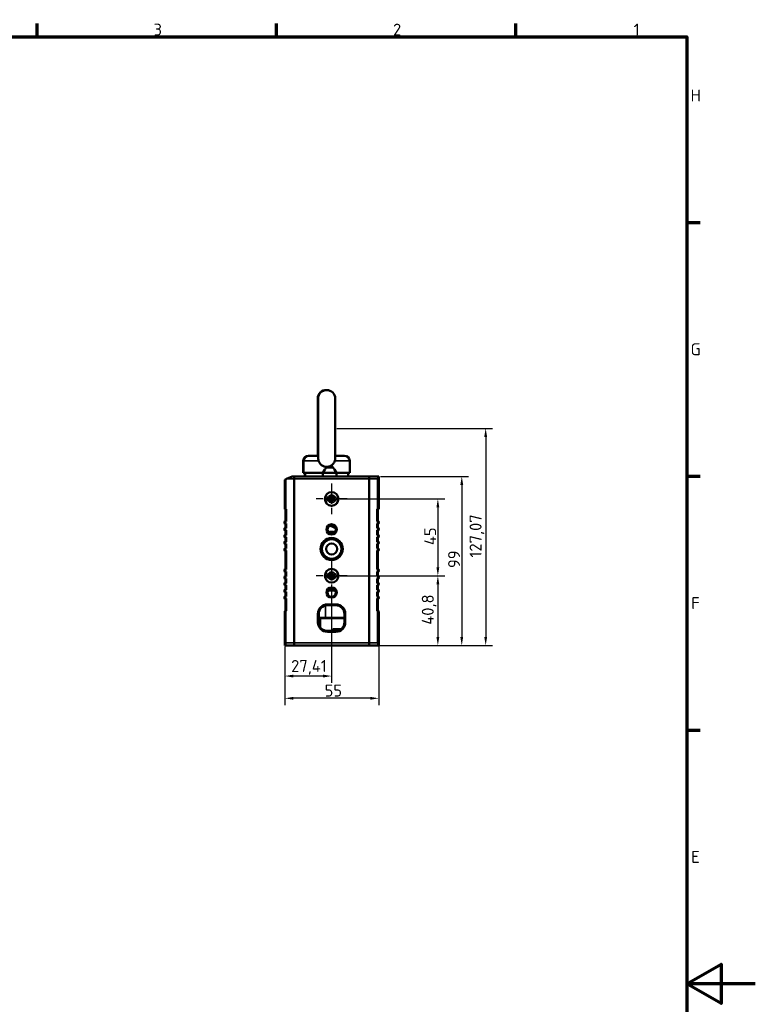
# Model space of a CAD drawing. Header units: millimetres. Extents: x 0 to 5372, y -189 to 1188.
# Tile 28 of 30: x 1251 to 1682, y 582 to 1158. Entities that reach past the tile are written whole.
import ezdxf

# ---------------------------------------------------------------- set-up
doc = ezdxf.new("R2010")
doc.units = ezdxf.units.MM
doc.header["$LTSCALE"] = 2
doc.linetypes.add('CHAIN', pattern=[0.3543, 0.2362, -0.0295, 0.0591, -0.0295])
doc.layers.get('0').update_dxf_attribs({"lineweight": 25})
for name, color, linetype, lineweight in [('Bemaßung (ISO)', 7, 'Continuous', 25), ('Mittelpunktmarkierung (ISO)', 7, 'Continuous', 25), ('Rahmen (ISO)', 7, 'Continuous', 70), ('Sichtbar (ISO)', 7, 'Continuous', 50), ('Sichtbar schmal (ISO)', 7, 'Continuous', 35)]:
    doc.layers.add(name, color=color, linetype=linetype, lineweight=lineweight)
doc.styles.add('Notiztext (DIN)', font='isocpeur.ttf')
doc.dimstyles.new('Standard (DIN)', dxfattribs={"dimscale": 2, "dimtxt": 3.5, "dimasz": 2.5, "dimexe": 2, "dimexo": 0.5, "dimgap": 0.5, "dimtad": 1, "dimrnd": 1e-08, "dimtxsty": 'Notiztext (DIN)', "dimcen": 0.09, "dimdle": 10, "dimclrd": 256, "dimclre": 256, "dimclrt": 256, "dimadec": 0, "dimazin": 0, "dimtfac": 1, "dimtmove": 0, "dimatfit": 3, "dimfxl": 1, "dimtolj": 1, "dimtzin": 0, "dimlwd": -1, "dimlwe": -1, "dimarcsym": 0})

# ---------------------------------------------------------------- blocks, each defined once
blk = doc.blocks.new('Ränder Vorgaberahmen')
at = {"layer": 'Rahmen (ISO)'}
for p, q in [((630.75, 574), (630.75, 577.9)), ((700.83, 574), (700.83, 577.9)), ((770.92, 574), (770.92, 577.9)), ((821, 519.75), (824.9, 519.75)), ((821, 445.5), (824.9, 445.5)), ((821, 371.25), (824.9, 371.25))]:
    blk.add_line(p, q, dxfattribs=at)
at = {"layer": 'Rahmen (ISO)', "flags": 128}
for points in [[(20, 20), (20, 574), (821, 574), (821, 20), (20, 20)], [(841, 297), (821, 297), (831, 302.77), (831, 291.23), (821, 297)]]:
    blk.add_lwpolyline(points, dxfattribs=at)
at = {"layer": 'Rahmen (ISO)', "char_height": 3.5, "attachment_point": 7, "style": 'Notiztext (DIN)'}
for s, insert in [('3', (664.87, 574.4)), ('2', (734.95, 574.4)), ('1', (805.38, 574.4)), ('H', (822.05, 555.13)), ('G', (822.05, 480.88)), ('F', (822.23, 406.63)), ('E', (822.23, 332.38))]:
    blk.add_mtext(s, dxfattribs=dict(at, insert=insert))
blk = doc.blocks.new('*D18')
at = {"layer": 'Bemaßung (ISO)', "transparency": 16777216}
for p, q in [((1437.05, 919.01), (1528.15, 919.01)), ((1524.15, 914.01), (1524.15, 796.94)), ((1462.55, 791.94), (1528.15, 791.94))]:
    blk.add_line(p, q, dxfattribs=at)
for points in [[(1523.31, 914.01), (1524.98, 914.01), (1524.15, 919.01)], [(1523.31, 796.94), (1524.98, 796.94), (1524.15, 791.94)]]:
    blk.add_solid(points, dxfattribs=at)
at = {"layer": 'Defpoints', "color": 0, "transparency": 16777216}
for p in [(1436.05, 919.01), (1461.55, 791.94), (1524.15, 791.94)]:
    blk.add_point(p, dxfattribs=at)
at = {"layer": 'Bemaßung (ISO)', "transparency": 16777216, "insert": (1514.75, 843.42), "char_height": 7, "attachment_point": 1, "rotation": 90, "style": 'Notiztext (DIN)'}
blk.add_mtext('\\A1;127,07', dxfattribs=at)
blk = doc.blocks.new('*D19')
at = {"layer": 'Bemaßung (ISO)', "transparency": 16777216}
for p, q in [((1462.55, 890.94), (1514.15, 890.94)), ((1510.15, 885.94), (1510.15, 796.94)), ((1462.55, 791.94), (1514.15, 791.94))]:
    blk.add_line(p, q, dxfattribs=at)
for points in [[(1509.31, 885.94), (1510.98, 885.94), (1510.15, 890.94)], [(1509.31, 796.94), (1510.98, 796.94), (1510.15, 791.94)]]:
    blk.add_solid(points, dxfattribs=at)
at = {"layer": 'Defpoints', "color": 0, "transparency": 16777216}
for p in [(1461.55, 890.94), (1461.55, 791.94), (1510.15, 791.94)]:
    blk.add_point(p, dxfattribs=at)
at = {"layer": 'Bemaßung (ISO)', "transparency": 16777216, "insert": (1502.15, 837.26), "char_height": 7, "attachment_point": 1, "rotation": 90, "style": 'Notiztext (DIN)'}
blk.add_mtext('\\A1;99', dxfattribs=at)
blk = doc.blocks.new('*D20')
at = {"layer": 'Bemaßung (ISO)', "transparency": 16777216}
for p, q in [((1438.96, 877.74), (1500.15, 877.74)), ((1496.15, 872.74), (1496.15, 837.74)), ((1438.96, 832.74), (1500.15, 832.74))]:
    blk.add_line(p, q, dxfattribs=at)
for points in [[(1495.31, 872.74), (1496.98, 872.74), (1496.15, 877.74)], [(1495.31, 837.74), (1496.98, 837.74), (1496.15, 832.74)]]:
    blk.add_solid(points, dxfattribs=at)
at = {"layer": 'Defpoints', "color": 0, "transparency": 16777216}
for p in [(1437.96, 877.74), (1437.96, 832.74), (1496.15, 832.74)]:
    blk.add_point(p, dxfattribs=at)
at = {"layer": 'Bemaßung (ISO)', "transparency": 16777216, "insert": (1488.15, 850.71), "char_height": 7, "attachment_point": 1, "rotation": 90, "style": 'Notiztext (DIN)'}
blk.add_mtext('\\A1;45', dxfattribs=at)
blk = doc.blocks.new('*D24')
at = {"layer": 'Bemaßung (ISO)', "transparency": 16777216}
for p, q in [((1406.55, 791.32), (1406.55, 757.08)), ((1461.55, 791.32), (1461.55, 757.08)), ((1456.55, 761.08), (1411.55, 761.08))]:
    blk.add_line(p, q, dxfattribs=at)
for points in [[(1411.55, 761.91), (1411.55, 760.24), (1406.55, 761.08)], [(1456.55, 761.91), (1456.55, 760.24), (1461.55, 761.08)]]:
    blk.add_solid(points, dxfattribs=at)
at = {"layer": 'Defpoints', "color": 0, "transparency": 16777216}
for p in [(1406.55, 792.32), (1461.55, 792.32), (1406.55, 761.08)]:
    blk.add_point(p, dxfattribs=at)
at = {"layer": 'Bemaßung (ISO)', "transparency": 16777216, "insert": (1429.87, 769.08), "char_height": 7, "attachment_point": 1, "style": 'Notiztext (DIN)'}
blk.add_mtext('\\A1;55', dxfattribs=at)
blk = doc.blocks.new('*D32')
at = {"layer": 'Bemaßung (ISO)', "transparency": 16777216}
for p, q in [((1438.96, 832.74), (1500.15, 832.74)), ((1496.15, 827.74), (1496.15, 796.94)), ((1456.96, 791.94), (1500.15, 791.94))]:
    blk.add_line(p, q, dxfattribs=at)
for points in [[(1495.31, 827.74), (1496.98, 827.74), (1496.15, 832.74)], [(1495.31, 796.94), (1496.98, 796.94), (1496.15, 791.94)]]:
    blk.add_solid(points, dxfattribs=at)
at = {"layer": 'Defpoints', "color": 0, "transparency": 16777216}
for p in [(1437.96, 832.74), (1455.96, 791.94), (1496.15, 791.94)]:
    blk.add_point(p, dxfattribs=at)
at = {"layer": 'Bemaßung (ISO)', "transparency": 16777216, "insert": (1486.75, 804.12), "char_height": 7, "attachment_point": 1, "rotation": 90, "style": 'Notiztext (DIN)'}
blk.add_mtext('\\A1;40,8', dxfattribs=at)
blk = doc.blocks.new('*D33')
at = {"layer": 'Bemaßung (ISO)', "transparency": 16777216}
for p, q in [((1433.96, 827.74), (1433.96, 770.09)), ((1406.55, 791.32), (1406.55, 770.09)), ((1428.96, 774.09), (1411.55, 774.09))]:
    blk.add_line(p, q, dxfattribs=at)
for points in [[(1411.55, 774.92), (1411.55, 773.26), (1406.55, 774.09)], [(1428.96, 774.92), (1428.96, 773.26), (1433.96, 774.09)]]:
    blk.add_solid(points, dxfattribs=at)
at = {"layer": 'Defpoints', "color": 0, "transparency": 16777216}
for p in [(1433.96, 828.74), (1406.55, 792.32), (1406.55, 774.09)]:
    blk.add_point(p, dxfattribs=at)
at = {"layer": 'Bemaßung (ISO)', "transparency": 16777216, "insert": (1410.28, 783.49), "char_height": 7, "attachment_point": 1, "style": 'Notiztext (DIN)'}
blk.add_mtext('\\A1;27,41', dxfattribs=at)

msp = doc.modelspace()

# ---------------------------------------------------------------- linework, layer by layer
at = {"layer": 'Mittelpunktmarkierung (ISO)', "linetype": 'CHAIN', "ltscale": 10.000767}
for p, q in [((1433.961, 886.741), (1433.961, 868.741)), ((1442.961, 877.741), (1424.961, 877.741)), ((1433.961, 841.741), (1433.961, 823.741)), ((1442.961, 832.741), (1424.961, 832.741))]:
    msp.add_line(p, q, dxfattribs=at)
at = {"layer": 'Sichtbar (ISO)'}
for p, q in [((1425.801, 936.441), (1425.801, 902.941)), ((1426.051, 936.441), (1426.051, 901.581)), ((1436.051, 901.581), (1436.051, 936.441)), ((1417.301, 892.941), (1417.301, 899.941)), ((1417.551, 892.941), (1417.551, 899.941)), ((1420.551, 902.941), (1420.301, 902.941)), ((1420.551, 902.941), (1426.051, 902.941)), ((1436.051, 902.941), (1441.551, 902.941)), ((1444.551, 892.941), (1444.551, 899.941)), ((1417.301, 892.941), (1417.551, 892.941)), ((1428.801, 892.941), (1417.551, 892.941)), ((1418.301, 890.941), (1418.301, 892.941)), ((1418.551, 890.941), (1418.551, 892.941)), ((1429.956, 894.941), (1428.801, 892.941)), ((1428.801, 892.941), (1436.801, 892.941)), ((1428.801, 890.941), (1428.801, 892.941)), ((1430.056, 894.941), (1429.956, 894.941)), ((1433.985, 896.441), (1431.617, 896.441)), ((1435.646, 894.941), (1435.546, 894.941)), ((1435.646, 894.941), (1436.801, 892.941)), ((1436.801, 890.941), (1436.801, 892.941)), ((1444.551, 892.941), (1436.801, 892.941)), ((1443.551, 890.941), (1443.551, 892.941)), ((1406.548, 888.941), (1407.048, 889.172)), ((1406.548, 871.768), (1406.548, 888.941)), ((1407.048, 889.172), (1407.629, 889.441)), ((1407.048, 889.172), (1407.048, 871.975)), ((1410.874, 890.941), (1407.629, 889.441)), ((1410.874, 890.941), (1411.961, 890.941)), ((1411.961, 889.441), (1411.961, 890.941)), ((1411.961, 890.941), (1411.961, 889.441)), ((1411.961, 890.941), (1455.961, 890.941)), ((1411.961, 889.441), (1411.961, 793.441)), ((1411.961, 889.441), (1411.961, 793.441)), ((1455.961, 890.941), (1461.548, 890.941)), ((1455.961, 890.941), (1455.961, 889.441)), ((1455.961, 889.441), (1455.961, 890.941)), ((1455.961, 793.441), (1455.961, 889.441)), ((1455.961, 793.441), (1455.961, 889.441)), ((1461.048, 872.148), (1461.048, 889.441)), ((1461.548, 890.559), (1461.548, 890.941)), ((1461.548, 890.559), (1461.548, 871.941)), ((1432.777, 878.491), (1431.821, 878.491)), ((1431.821, 876.991), (1432.777, 876.991)), ((1432.777, 878.491), (1435.145, 878.491)), ((1432.777, 876.991), (1435.145, 876.991)), ((1436.101, 878.491), (1435.145, 878.491)), ((1435.145, 876.991), (1436.101, 876.991)), ((1407.048, 871.975), (1406.548, 871.768)), ((1406.874, 871.441), (1406.548, 871.768)), ((1407.374, 871.648), (1406.874, 871.441)), ((1406.874, 864.883), (1406.874, 871.441)), ((1407.048, 871.975), (1407.374, 871.648)), ((1407.374, 871.648), (1407.374, 864.504)), ((1460.548, 871.648), (1461.048, 872.148)), ((1460.548, 864.504), (1460.548, 871.648)), ((1461.048, 871.441), (1460.548, 871.648)), ((1461.548, 871.941), (1461.048, 872.148)), ((1461.548, 871.941), (1461.048, 871.441)), ((1461.048, 871.441), (1461.048, 864.883)), ((1406.874, 860.963), (1406.874, 862.952)), ((1406.874, 856.906), (1406.874, 859.033)), ((1407.374, 863.331), (1407.374, 860.585)), ((1407.374, 859.411), (1407.374, 856.528)), ((1460.548, 860.585), (1460.548, 863.331)), ((1460.548, 856.528), (1460.548, 859.411)), ((1461.048, 862.952), (1461.048, 860.963)), ((1461.048, 859.033), (1461.048, 856.906)), ((1406.874, 853.087), (1406.874, 854.976)), ((1407.374, 855.354), (1407.374, 852.708)), ((1460.548, 852.708), (1460.548, 855.354)), ((1461.048, 854.976), (1461.048, 853.087)), ((1406.874, 849.005), (1406.874, 851.157)), ((1406.874, 836.807), (1406.874, 847.075)), ((1407.374, 851.535), (1407.374, 848.627)), ((1407.374, 847.453), (1407.374, 836.429)), ((1439.618, 850.441), (1439.352, 850.441)), ((1460.548, 848.627), (1460.548, 851.535)), ((1460.548, 836.429), (1460.548, 847.453)), ((1461.048, 851.157), (1461.048, 849.005)), ((1461.048, 847.075), (1461.048, 836.807)), ((1439.618, 846.441), (1439.352, 846.441)), ((1406.874, 832.726), (1406.874, 834.877)), ((1406.874, 828.906), (1406.874, 830.796)), ((1407.374, 835.255), (1407.374, 832.347)), ((1407.374, 831.174), (1407.374, 828.528)), ((1432.777, 833.491), (1431.821, 833.491)), ((1431.821, 831.991), (1432.777, 831.991)), ((1432.777, 833.491), (1435.145, 833.491)), ((1432.777, 831.991), (1435.145, 831.991)), ((1436.101, 833.491), (1435.145, 833.491)), ((1435.145, 831.991), (1436.101, 831.991)), ((1460.548, 832.347), (1460.548, 835.255)), ((1460.548, 828.528), (1460.548, 831.174)), ((1461.048, 834.877), (1461.048, 832.726)), ((1461.048, 830.796), (1461.048, 828.906)), ((1406.874, 824.85), (1406.874, 826.976)), ((1407.374, 827.354), (1407.374, 824.471)), ((1436.196, 824.091), (1431.706, 824.091)), ((1460.548, 824.471), (1460.548, 827.354)), ((1461.048, 826.976), (1461.048, 824.85)), ((1406.874, 820.93), (1406.874, 822.919)), ((1406.874, 812.441), (1406.874, 819)), ((1407.374, 823.298), (1407.374, 820.552)), ((1407.374, 819.378), (1407.374, 812.234)), ((1460.548, 820.552), (1460.548, 823.298)), ((1460.548, 812.234), (1460.548, 819.378)), ((1461.048, 822.919), (1461.048, 820.93)), ((1461.048, 819), (1461.048, 812.441)), ((1406.548, 812.114), (1406.874, 812.441)), ((1406.874, 812.441), (1407.374, 812.234)), ((1431.451, 815.991), (1436.451, 815.991)), ((1436.451, 815.491), (1431.451, 815.491)), ((1460.548, 812.234), (1461.048, 812.441)), ((1461.048, 812.441), (1461.548, 811.941)), ((1406.548, 792.323), (1406.548, 812.114)), ((1406.548, 812.114), (1407.048, 811.907)), ((1407.374, 812.234), (1407.048, 811.907)), ((1407.048, 811.907), (1407.048, 793.441)), ((1425.951, 805.491), (1425.951, 810.491)), ((1426.451, 810.491), (1426.451, 805.491)), ((1430.301, 808.091), (1426.451, 808.091)), ((1426.451, 807.941), (1427.301, 807.941)), ((1441.451, 807.941), (1427.301, 807.941)), ((1427.301, 807.941), (1427.301, 802.702)), ((1441.451, 808.091), (1430.301, 808.091)), ((1436.801, 808.091), (1436.801, 807.941)), ((1439.801, 808.091), (1439.801, 807.941)), ((1441.451, 805.491), (1441.451, 810.491)), ((1441.951, 810.491), (1441.951, 805.491)), ((1461.048, 811.734), (1460.548, 812.234)), ((1461.048, 811.734), (1461.548, 811.941)), ((1461.048, 793.441), (1461.048, 811.734)), ((1461.548, 811.941), (1461.548, 792.323)), ((1439.383, 801.441), (1434.687, 801.441)), ((1431.451, 800.491), (1436.451, 800.491)), ((1436.451, 799.991), (1431.451, 799.991)), ((1406.548, 792.323), (1406.548, 791.941)), ((1411.961, 791.941), (1406.548, 791.941)), ((1411.961, 791.941), (1411.961, 793.441)), ((1411.961, 793.441), (1411.961, 791.941)), ((1455.961, 791.941), (1411.961, 791.941)), ((1455.961, 793.441), (1455.961, 791.941)), ((1455.961, 791.941), (1455.961, 793.441)), ((1461.548, 791.941), (1455.961, 791.941)), ((1461.548, 791.941), (1461.548, 792.323))]:
    msp.add_line(p, q, dxfattribs=at)
for centre, radius in [((1433.961, 877.741), 4), ((1433.951, 859.891), 3), ((1433.951, 859.891), 2.5), ((1433.961, 848.441), 6.5), ((1433.961, 848.441), 6), ((1433.961, 848.441), 5.75), ((1433.961, 848.441), 3.25), ((1433.961, 832.741), 4), ((1433.951, 822.991), 3), ((1433.951, 822.991), 2.5)]:
    msp.add_circle(centre, radius, dxfattribs=at)
for centre, radius, start, end in [((1430.801, 936.441), 5, 88.567456, 180), ((1431.051, 936.441), 5, 0, 180), ((1420.301, 899.941), 3, 90, 180), ((1420.551, 899.941), 3, 90, 180), ((1441.551, 899.941), 3, 0, 90), ((1462.548, 889.441), 1.5, 131.810315, 180), ((1433.961, 877.741), 2.845, 164.716656, 195.283344), ((1433.961, 877.741), 2.845, 344.716656, 15.283344), ((1407.374, 863.917), 1.087, 117.388651, 242.611349), ((1407.374, 863.917), 0.587, 90, 270), ((1460.548, 863.917), 0.587, 270, 90), ((1460.548, 863.917), 1.087, 297.388651, 62.611349), ((1407.374, 859.998), 1.087, 117.388651, 242.611349), ((1407.374, 859.998), 0.587, 90, 270), ((1433.961, 848.441), 10, 79.128849, 100.971231), ((1460.548, 859.998), 0.587, 270, 90), ((1460.548, 859.998), 1.087, 297.388651, 62.611349), ((1407.374, 855.941), 1.087, 117.388651, 242.611349), ((1407.374, 852.122), 1.087, 117.388651, 242.611349), ((1407.374, 855.941), 0.587, 90, 270), ((1407.374, 852.122), 0.587, 90, 270), ((1433.961, 848.441), 9.7, 80.332, 99.76808), ((1460.548, 855.941), 0.587, 270, 90), ((1460.548, 852.122), 0.587, 270, 90), ((1460.548, 855.941), 1.087, 297.388651, 62.611349), ((1460.548, 852.122), 1.087, 297.388651, 62.611349), ((1407.374, 848.04), 1.087, 117.388651, 242.611349), ((1407.374, 848.04), 0.587, 90, 270), ((1460.548, 848.04), 0.587, 270, 90), ((1460.548, 848.04), 1.087, 297.388651, 62.611349), ((1407.374, 835.842), 1.087, 117.388651, 242.611349), ((1407.374, 835.842), 0.587, 90, 270), ((1460.548, 835.842), 0.587, 270, 90), ((1460.548, 835.842), 1.087, 297.388651, 62.611349), ((1407.374, 831.761), 1.087, 117.388651, 242.611349), ((1407.374, 831.761), 0.587, 90, 270), ((1433.961, 832.741), 2.845, 164.716656, 195.283344), ((1433.961, 832.741), 2.845, 344.716656, 15.283344), ((1460.548, 831.761), 0.587, 270, 90), ((1460.548, 831.761), 1.087, 297.388651, 62.611349), ((1407.374, 827.941), 1.087, 117.388651, 242.611349), ((1407.374, 823.884), 1.087, 117.388651, 242.611349), ((1407.374, 827.941), 0.587, 90, 270), ((1407.374, 823.884), 0.587, 90, 270), ((1433.961, 827.091), 3.3, 232.297327, 245.380023), ((1433.961, 827.091), 3.3, 294.619977, 307.423182), ((1460.548, 827.941), 0.587, 270, 90), ((1460.548, 823.884), 0.587, 270, 90), ((1460.548, 827.941), 1.087, 297.388651, 62.611349), ((1460.548, 823.884), 1.087, 297.388651, 62.611349), ((1407.374, 819.965), 1.087, 117.388651, 242.611349), ((1407.374, 819.965), 0.587, 90, 270), ((1460.548, 819.965), 0.587, 270, 90), ((1460.548, 819.965), 1.087, 297.388651, 62.611349), ((1431.451, 810.491), 5.5, 90, 180), ((1431.451, 810.491), 5, 90, 180), ((1436.451, 810.491), 5.5, 0, 90), ((1436.451, 810.491), 5, 0, 90), ((1431.451, 805.491), 5.5, 180, 270), ((1431.451, 805.491), 5, 180, 270), ((1436.451, 805.491), 5.5, 270, 0), ((1436.451, 805.491), 5, 270, 0), ((1405.548, 793.441), 1.5, 311.810315, 0), ((1462.548, 793.441), 1.5, 180, 228.189685)]:
    msp.add_arc(centre, radius, start, end, dxfattribs=at)
msp.add_ellipse((1433.961, 842.191), major_axis=(0, 0.4), ratio=0.0000515, start_param=0, end_param=0.0661942, dxfattribs=at)
for points, knots in [([(1426.051, 901.581), (1426.051, 901.412), (1426.064, 901.233), (1426.137, 900.692), (1426.228, 900.317), (1426.346, 899.941)], [-1.59713624, -1.59713624, -1.59713624, -1.59713624, -1.53466894, -1.53466894, -1.4157632, -1.4157632, -1.4157632, -1.4157632]), ([(1426.346, 899.941), (1426.405, 899.752), (1426.475, 899.565), (1426.811, 898.798), (1427.166, 898.277), (1428.072, 897.405), (1428.605, 897.069), (1429.782, 896.612), (1430.414, 896.496), (1431.051, 896.496), (1431.51, 896.496), (1431.968, 896.556), (1432.853, 896.797), (1433.275, 896.976), (1434.188, 897.529), (1434.638, 897.94), (1435.313, 898.857), (1435.573, 899.357), (1435.756, 899.941)], [-0.6354595, -0.6354595, -0.6354595, -0.6354595, -0.5752395, -0.5752395, -0.3823184, -0.3823184, -0.1911764, -0.1911764, 0, 0, 0, 0.1378492, 0.1378492, 0.2763996, 0.2763996, 0.4624057, 0.4624057, 0.6226835, 0.6226835, 0.6226835, 0.6226835]), ([(1435.756, 899.941), (1435.826, 900.167), (1435.888, 900.392), (1436.01, 900.956), (1436.051, 901.283), (1436.051, 901.581)], [-0.6449199, -0.6449199, -0.6449199, -0.6449199, -0.57706803, -0.57706803, -0.47221364, -0.47221364, -0.47221364, -0.47221364]), ([(1430.661, 895.941), (1430.709, 896.017), (1430.769, 896.091), (1430.923, 896.235), (1431.053, 896.315), (1431.305, 896.413), (1431.474, 896.441), (1431.617, 896.441)], [-0.76240067, -0.76240067, -0.76240067, -0.76240067, -0.73725977, -0.73725977, -0.69904989, -0.69904989, -0.6562334, -0.6562334, -0.6562334, -0.6562334]), ([(1433.985, 896.441), (1434.128, 896.441), (1434.297, 896.413), (1434.549, 896.315), (1434.679, 896.235), (1434.833, 896.091), (1434.893, 896.017), (1434.941, 895.941)], [-0.4266994, -0.4266994, -0.4266994, -0.4266994, -0.38388292, -0.38388292, -0.34567303, -0.34567303, -0.32053213, -0.32053213, -0.32053213, -0.32053213]), ([(1434.036, 861.7), (1433.932, 861.753), (1433.809, 861.8), (1433.579, 861.859), (1433.485, 861.879), (1433.324, 861.896), (1433.267, 861.9), (1433.147, 861.903), (1433.084, 861.902), (1432.956, 861.893), (1432.894, 861.886), (1432.775, 861.866), (1432.719, 861.854), (1432.562, 861.814), (1432.471, 861.782), (1432.306, 861.714), (1432.227, 861.675), (1432.157, 861.634)], [0.89189336, 0.89189336, 0.89189336, 0.89189336, 0.96841655, 0.96841655, 1.00704231, 1.00704231, 1.0263552, 1.0263552, 1.04566808, 1.04566808, 1.06498096, 1.06498096, 1.08429385, 1.08429385, 1.12291961, 1.12291961, 1.17089358, 1.17089358, 1.17089358, 1.17089358]), ([(1439.466, 850.441), (1439.333, 850.805), (1439.165, 851.156), (1438.63, 852.036), (1438.197, 852.538), (1437.203, 853.362), (1436.629, 853.695), (1435.42, 854.15), (1434.769, 854.278), (1433.477, 854.314), (1432.82, 854.222), (1431.588, 853.834), (1430.998, 853.534), (1429.96, 852.766), (1429.499, 852.289), (1428.768, 851.223), (1428.488, 850.622), (1428.144, 849.377), (1428.076, 848.717), (1428.158, 847.429), (1428.308, 846.783), (1428.805, 845.591), (1429.159, 845.03), (1430.018, 844.065), (1430.535, 843.65), (1431.661, 843.019), (1432.285, 842.795), (1433.555, 842.565), (1434.218, 842.557), (1435.494, 842.755), (1436.124, 842.963), (1437.265, 843.567), (1437.792, 843.969), (1438.674, 844.911), (1439.041, 845.463), (1439.361, 846.179), (1439.414, 846.309), (1439.461, 846.441)], [16.049412, 16.049412, 16.049412, 16.049412, 16.1668586, 16.1668586, 16.3639903, 16.3639903, 16.5611788, 16.5611788, 16.7585296, 16.7585296, 16.9557929, 16.9557929, 17.1528577, 17.1528577, 17.3501315, 17.3501315, 17.5474438, 17.5474438, 17.7445757, 17.7445757, 17.9416808, 17.9416808, 18.1389613, 18.1389613, 18.3361883, 18.3361883, 18.5331838, 18.5331838, 18.7303517, 18.7303517, 18.9275959, 18.9275959, 19.1246737, 19.1246737, 19.3216553, 19.3216553, 19.3643222, 19.3643222, 19.3643222, 19.3643222]), ([(1439.46, 850.441), (1439.348, 850.749), (1439.211, 851.048), (1438.731, 851.893), (1438.313, 852.408), (1437.344, 853.261), (1436.781, 853.611), (1435.587, 854.101), (1434.941, 854.248), (1433.653, 854.322), (1432.993, 854.25), (1431.75, 853.9), (1431.151, 853.617), (1430.091, 852.881), (1429.616, 852.418), (1428.854, 851.377), (1428.557, 850.784), (1428.176, 849.55), (1428.088, 848.892), (1428.119, 847.947), (1428.152, 847.646), (1428.209, 847.35)], [12.3210223, 12.3210223, 12.3210223, 12.3210223, 12.4205453, 12.4205453, 12.6177178, 12.6177178, 12.8147436, 12.8147436, 13.0117326, 13.0117326, 13.208933, 13.208933, 13.4061173, 13.4061173, 13.6030912, 13.6030912, 13.8002464, 13.8002464, 13.9975175, 13.9975175, 14.089107, 14.089107, 14.089107, 14.089107]), ([(1439.461, 850.441), (1439.369, 850.694), (1439.26, 850.941), (1438.833, 851.748), (1438.43, 852.275), (1437.487, 853.157), (1436.934, 853.523), (1435.755, 854.049), (1435.114, 854.215), (1433.828, 854.327), (1433.168, 854.275), (1431.916, 853.962), (1431.309, 853.697), (1430.227, 852.992), (1429.739, 852.543), (1428.947, 851.525), (1428.632, 850.942), (1428.215, 849.721), (1428.108, 849.067), (1428.112, 847.777), (1428.224, 847.123), (1428.649, 845.904), (1428.968, 845.323), (1429.767, 844.311), (1430.257, 843.866), (1431.343, 843.169), (1431.952, 842.908), (1433.206, 842.603), (1433.868, 842.555), (1435.152, 842.676), (1435.793, 842.846), (1436.967, 843.38), (1437.517, 843.749), (1438.454, 844.637), (1438.853, 845.166), (1439.269, 845.965), (1439.372, 846.2), (1439.46, 846.441)], [8.5950215, 8.5950215, 8.5950215, 8.5950215, 8.6767705, 8.6767705, 8.8738637, 8.8738637, 9.0710601, 9.0710601, 9.2681162, 9.2681162, 9.4650311, 9.4650311, 9.6621653, 9.6621653, 9.8592898, 9.8592898, 10.0561977, 10.0561977, 10.2531997, 10.2531997, 10.450332, 10.450332, 10.6473738, 10.6473738, 10.8442352, 10.8442352, 11.0413155, 11.0413155, 11.2384388, 11.2384388, 11.435367, 11.435367, 11.6323291, 11.6323291, 11.8294743, 11.8294743, 11.9073292, 11.9073292, 11.9073292, 11.9073292]), ([(1439.46, 850.441), (1439.412, 850.573), (1439.36, 850.703), (1439.039, 851.42), (1438.672, 851.972), (1437.79, 852.914), (1437.263, 853.316), (1436.647, 853.641), (1436.601, 853.664), (1436.555, 853.687)], [1.13817523, 1.13817523, 1.13817523, 1.13817523, 1.1807987, 1.1807987, 1.37795345, 1.37795345, 1.57496221, 1.57496221, 1.59067132, 1.59067132, 1.59067132, 1.59067132]), ([(1431.504, 843.126), (1431.732, 843.02), (1431.967, 842.93), (1432.82, 842.661), (1433.477, 842.57), (1434.767, 842.605), (1435.418, 842.732), (1436.627, 843.187), (1437.201, 843.52), (1438.196, 844.344), (1438.629, 844.846), (1439.165, 845.726), (1439.333, 846.077), (1439.465, 846.441)], [3.46991502, 3.46991502, 3.46991502, 3.46991502, 3.54610886, 3.54610886, 3.74316421, 3.74316421, 3.94032017, 3.94032017, 4.13763716, 4.13763716, 4.33486745, 4.33486745, 4.45229322, 4.45229322, 4.45229322, 4.45229322]), ([(1433.961, 842.591), (1434.606, 842.591), (1435.256, 842.699), (1436.471, 843.117), (1437.051, 843.431), (1438.067, 844.223), (1438.516, 844.712), (1439.108, 845.623), (1439.308, 846.024), (1439.46, 846.441)], [0, 0, 0, 0, 0.19648005, 0.19648005, 0.39244523, 0.39244523, 0.58979741, 0.58979741, 0.72447133, 0.72447133, 0.72447133, 0.72447133])]:
    msp.add_open_spline(points, degree=3, knots=knots, dxfattribs=at)
for points, weights in [([(1430.056, 894.941), (1430.393, 895.503), (1430.661, 895.941)], [1.09655479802, 1.10582889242, 1.09960415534]), ([(1434.941, 895.941), (1435.209, 895.503), (1435.546, 894.941)], [1.09960415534, 1.10582889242, 1.09655479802]), ([(1431.216, 878.491), (1431.553, 878.491), (1431.821, 878.491)], [1.09655479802, 1.10582889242, 1.09960415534]), ([(1431.216, 876.991), (1431.553, 876.991), (1431.821, 876.991)], [1.09655479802, 1.10582889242, 1.09960415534]), ([(1436.101, 878.491), (1436.369, 878.491), (1436.706, 878.491)], [1.09960415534, 1.10582889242, 1.09655479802]), ([(1436.101, 876.991), (1436.369, 876.991), (1436.706, 876.991)], [1.09960415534, 1.10582889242, 1.09655479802]), ([(1436.358, 860.568), (1435.238, 861.114), (1434.036, 861.7)], [1.14947250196, 1.13459670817, 1.10853207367]), ([(1431.216, 833.491), (1431.553, 833.491), (1431.821, 833.491)], [1.09655479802, 1.10582889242, 1.09960415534]), ([(1431.216, 831.991), (1431.553, 831.991), (1431.821, 831.991)], [1.09655479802, 1.10582889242, 1.09960415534]), ([(1436.101, 833.491), (1436.369, 833.491), (1436.706, 833.491)], [1.09960415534, 1.10582889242, 1.09655479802]), ([(1436.101, 831.991), (1436.369, 831.991), (1436.706, 831.991)], [1.09960415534, 1.10582889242, 1.09655479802])]:
    msp.add_rational_spline(points, weights, degree=2, dxfattribs=at)
for points in [[(1407.374, 864.504), (1407.185, 864.693), (1406.874, 864.883)], [(1461.048, 864.883), (1460.737, 864.693), (1460.548, 864.504)], [(1407.374, 863.331), (1407.185, 863.141), (1406.874, 862.952)], [(1407.374, 860.585), (1407.185, 860.774), (1406.874, 860.963)], [(1406.874, 859.033), (1407.185, 859.222), (1407.374, 859.411)], [(1461.048, 862.952), (1460.737, 863.141), (1460.548, 863.331)], [(1461.048, 860.963), (1460.737, 860.774), (1460.548, 860.585)], [(1461.048, 859.033), (1460.737, 859.222), (1460.548, 859.411)], [(1406.874, 856.906), (1407.185, 856.717), (1407.374, 856.528)], [(1406.874, 854.976), (1407.185, 855.165), (1407.374, 855.354)], [(1406.874, 853.087), (1407.185, 852.898), (1407.374, 852.708)], [(1461.048, 856.906), (1460.737, 856.717), (1460.548, 856.528)], [(1461.048, 854.976), (1460.737, 855.165), (1460.548, 855.354)], [(1461.048, 853.087), (1460.737, 852.898), (1460.548, 852.708)], [(1406.874, 851.157), (1407.185, 851.346), (1407.374, 851.535)], [(1406.874, 849.005), (1407.185, 848.816), (1407.374, 848.627)], [(1406.874, 847.075), (1407.185, 847.264), (1407.374, 847.453)], [(1461.048, 851.157), (1460.737, 851.346), (1460.548, 851.535)], [(1461.048, 849.005), (1460.737, 848.816), (1460.548, 848.627)], [(1461.048, 847.075), (1460.737, 847.264), (1460.548, 847.453)], [(1406.874, 836.807), (1407.185, 836.618), (1407.374, 836.429)], [(1461.048, 836.807), (1460.737, 836.618), (1460.548, 836.429)], [(1406.874, 834.877), (1407.185, 835.066), (1407.374, 835.255)], [(1406.874, 832.726), (1407.185, 832.537), (1407.374, 832.347)], [(1406.874, 830.796), (1407.185, 830.985), (1407.374, 831.174)], [(1461.048, 834.877), (1460.737, 835.066), (1460.548, 835.255)], [(1461.048, 832.726), (1460.737, 832.537), (1460.548, 832.347)], [(1461.048, 830.796), (1460.737, 830.985), (1460.548, 831.174)], [(1406.874, 828.906), (1407.185, 828.717), (1407.374, 828.528)], [(1406.874, 826.976), (1407.185, 827.165), (1407.374, 827.354)], [(1406.874, 824.85), (1407.185, 824.66), (1407.374, 824.471)], [(1461.048, 828.906), (1460.737, 828.717), (1460.548, 828.528)], [(1461.048, 826.976), (1460.737, 827.165), (1460.548, 827.354)], [(1461.048, 824.85), (1460.737, 824.66), (1460.548, 824.471)], [(1406.874, 822.919), (1407.185, 823.108), (1407.374, 823.298)], [(1406.874, 820.93), (1407.185, 820.741), (1407.374, 820.552)], [(1406.874, 819), (1407.185, 819.189), (1407.374, 819.378)], [(1461.048, 822.919), (1460.737, 823.108), (1460.548, 823.298)], [(1461.048, 820.93), (1460.737, 820.741), (1460.548, 820.552)], [(1460.548, 819.378), (1460.737, 819.189), (1461.048, 819)]]:
    msp.add_open_spline(points, degree=2, dxfattribs=at)
at = {"layer": 'Sichtbar schmal (ISO)'}
for p, q in [((1417.551, 899.941), (1417.301, 899.941)), ((1417.551, 899.941), (1426.346, 899.941)), ((1435.756, 899.941), (1444.551, 899.941)), ((1430.661, 895.941), (1434.941, 895.941)), ((1411.961, 889.441), (1407.629, 889.441)), ((1455.961, 889.441), (1411.961, 889.441)), ((1461.048, 889.441), (1455.961, 889.441)), ((1430.301, 808.091), (1430.301, 815.357)), ((1431.451, 815.991), (1431.451, 815.491)), ((1436.451, 815.491), (1436.451, 815.991)), ((1425.951, 810.491), (1426.451, 810.491)), ((1441.451, 810.491), (1441.951, 810.491)), ((1425.951, 805.491), (1426.451, 805.491)), ((1434.687, 800.491), (1434.687, 801.441)), ((1436.614, 801.441), (1436.614, 800.494)), ((1441.451, 805.491), (1441.951, 805.491)), ((1431.451, 799.991), (1431.451, 800.491)), ((1436.451, 800.491), (1436.451, 799.991)), ((1407.048, 793.441), (1411.961, 793.441)), ((1411.961, 793.441), (1455.961, 793.441)), ((1455.961, 793.441), (1461.048, 793.441))]:
    msp.add_line(p, q, dxfattribs=at)
for centre, radius, start, end in [((1433.961, 877.741), 2.268, 19.310979, 160.689021), ((1433.961, 877.741), 2.268, 199.310979, 340.689021), ((1433.961, 877.741), 1.402, 32.342498, 147.657502), ((1433.961, 877.741), 1.402, 212.342498, 327.657502), ((1433.961, 832.741), 2.268, 19.310979, 160.689021), ((1433.961, 832.741), 2.268, 199.310979, 340.689021), ((1433.961, 832.741), 1.402, 32.342498, 147.657502), ((1433.961, 832.741), 1.402, 212.342498, 327.657502)]:
    msp.add_arc(centre, radius, start, end, dxfattribs=at)

# ---------------------------------------------------------------- block references
at = {"xscale": 2, "yscale": 2, "zscale": 2}
msp.add_blockref('Ränder Vorgaberahmen', (0, 0), dxfattribs=at)

# ---------------------------------------------------------------- dimensions: what is measured, and where the dimension line sits
at = {"layer": 'Bemaßung (ISO)'}
for base, p1, p2, angle, picture, middle in [((1524.146, 791.941), (1436.051, 919.011), (1461.548, 791.941), 90, '*D18', (1524.146, 855.496)), ((1510.146, 791.941), (1461.548, 890.941), (1461.548, 791.941), 270, '*D19', (1510.146, 841.461)), ((1496.146, 832.741), (1437.961, 877.741), (1437.961, 832.741), 90, '*D20', (1496.146, 855.261)), ((1496.146, 791.941), (1437.961, 832.741), (1455.961, 791.941), 90, '*D32', (1496.146, 812.341)), ((1406.548, 761.078), (1461.548, 792.323), (1406.548, 792.323), 180, '*D24', (1434.068, 761.078))]:
    dim = msp.add_linear_dim(base=base, p1=p1, p2=p2, angle=angle, dimstyle='Standard (DIN)', override={"dimgap": 0.5, "dimdec": 2, "dimtol": 0, "dimlim": 0, "dimtp": 0, "dimtm": 0, "dimtdec": 2, "dimtofl": 0, "dimatfit": 1}, dxfattribs=at)
    dim.commit()
    dim.dimension.update_dxf_attribs({"geometry": picture, "text_midpoint": middle, "dimtype": 160})
dim = msp.add_linear_dim(base=(1406.548, 774.09), p1=(1433.961, 828.741), p2=(1406.548, 792.323), dimstyle='Standard (DIN)', override={"dimgap": 0.5, "dimdec": 2, "dimtol": 0, "dimlim": 0, "dimtp": 0, "dimtm": 0, "dimtdec": 2, "dimtofl": 0, "dimatfit": 1}, dxfattribs=at)
dim.commit()
dim.dimension.update_dxf_attribs({"geometry": '*D33', "text_midpoint": (1420.254, 774.09), "dimtype": 160})

doc.saveas('drawing.dxf')
